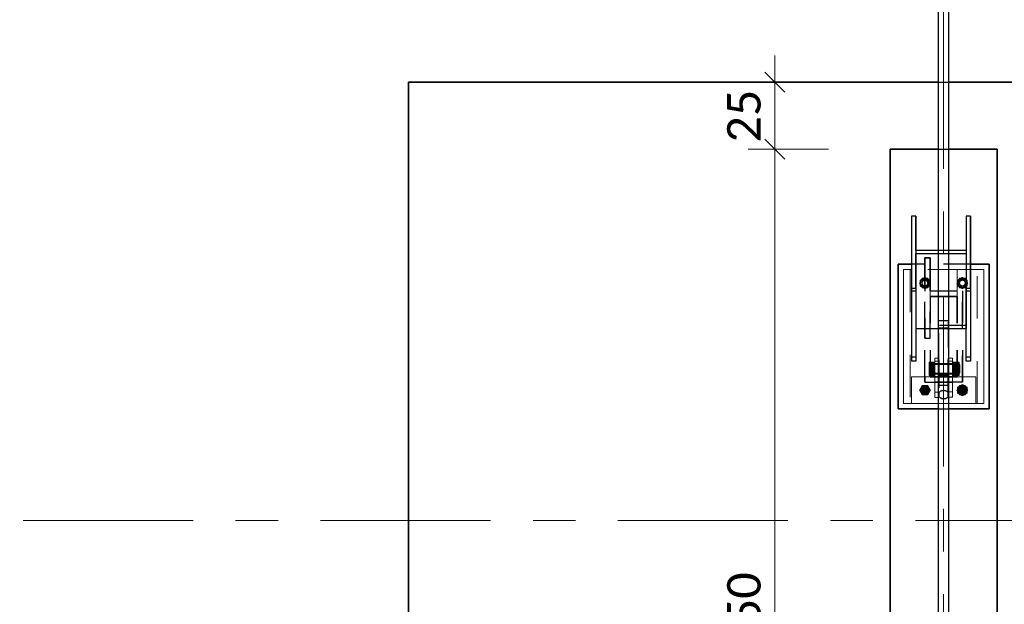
# Model space of a CAD drawing. Header units: metres. Extents: x -3 to 135, y -4 to 27.
# Tile 13 of 81: x 15.11 to 18.79, y 6.45 to 8.63. Entities that reach past the tile are written whole.
import ezdxf

# ---------------------------------------------------------------- set-up
doc = ezdxf.new("R2010")
doc.units = ezdxf.units.M
for name, pattern in [('Rasterlinie', [1.1112499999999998, 0.6349999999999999, -0.15875, 0.15875, -0.15875]), ('Strich', [0.3175, 0.15875, -0.15875]), ('Verdeckt', [0.15, 0.09999999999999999, -0.05])]:
    doc.linetypes.add(name, pattern=pattern)
for name, color, linetype, lineweight in [('_Verdeckte Linien_', 7, 'Strich', 18), ('A-ANNO-DIMS', 211, 'Continuous', 9), ('A-ANNO-DIMS-50', 211, 'Continuous', 9), ('S-BEAM', 12, 'Continuous', 35), ('S-BEAM-HDLN', 1, 'Verdeckt', 25), ('S-COLS', 52, 'Continuous', 18), ('S-COLS-HDLN', 52, 'Verdeckt', 25), ('S-FNDN', 32, 'Continuous', 35), ('S-FNDN-HDLN', 4, 'Verdeckt', 25), ('S-GRID', 1, 'Continuous', 9), ('Tragwerksverbindungen', 7, 'Continuous', 18)]:
    doc.layers.add(name, color=color, linetype=linetype, lineweight=lineweight)
doc.styles.add('Calibri_1', font='calibri.ttf', dxfattribs={"height": 0.125})
doc.dimstyles.new('DIM25', dxfattribs={"dimscale": 0.3048, "dimtxt": 0.1471685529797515, "dimasz": 0.2460629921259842, "dimexe": 0.3280839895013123, "dimexo": 0.0625, "dimgap": 0.01640419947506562, "dimtad": 1, "dimrnd": 0.001, "dimzin": 0, "dimdsep": 46, "dimtxsty": 'Calibri_1', "dimblk1": 'OBLIQUE', "dimblk2": 'OBLIQUE', "dimsah": 1, "dimcen": 0.09, "dimdle": 0.3280839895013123, "dimadec": 0, "dimazin": 0, "dimtfac": 1, "dimtdec": 4, "dimtix": 1, "dimtmove": 0, "dimatfit": 3, "dimfxl": 0.6561679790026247, "dimfxlon": 1, "dimtvp": 1, "dimtolj": 1, "dimtzin": 0, "dimlwd": 18, "dimlwe": 18, "dimarcsym": 2})
doc.dimstyles.new('DIM25_1', dxfattribs={"dimscale": 0.3048, "dimtxt": 0.1471685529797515, "dimasz": 0.2460629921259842, "dimexe": 0.3280839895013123, "dimexo": 0.0625, "dimgap": 0.01640419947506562, "dimtad": 1, "dimdec": 1, "dimlfac": 100, "dimrnd": 0.1, "dimdsep": 46, "dimtxsty": 'Calibri_1', "dimblk1": 'OBLIQUE', "dimblk2": 'OBLIQUE', "dimsah": 1, "dimcen": 0.09, "dimdle": 0.3280839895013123, "dimadec": 0, "dimazin": 0, "dimtfac": 1, "dimtdec": 4, "dimtix": 1, "dimtmove": 0, "dimatfit": 3, "dimfxl": 0.6561679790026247, "dimfxlon": 1, "dimtvp": 1, "dimtolj": 1, "dimtzin": 0, "dimlwd": 18, "dimlwe": 18, "dimarcsym": 2})

# ---------------------------------------------------------------- blocks, each defined once
blk = doc.blocks.new('SP-TV-Schraube_Mutter_001 - M24-V24-Fundamente Draufsicht')
at = {"layer": 'Tragwerksverbindungen', "linetype": 'Strich'}
blk.add_hatch(color=142, dxfattribs=at).paths.add_polyline_path([(2.483133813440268, 7.231604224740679), (2.503918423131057, 7.231604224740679), (2.514310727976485, 7.249604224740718), (2.503918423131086, 7.26760422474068), (2.483133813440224, 7.26760422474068), (2.472741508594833, 7.249604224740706)])
at = {"layer": '_Verdeckte Linien_'}
for radius, start, end in [(0.01200000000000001, 90, 269.9999999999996), (0.01199999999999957, 269.9999999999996, 90)]:
    blk.add_arc((2.493526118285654, 7.249604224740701), radius, start, end, dxfattribs=at)
at = {"layer": 'Tragwerksverbindungen'}
for p, q in [((2.48313381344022, 7.26760422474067), (2.472741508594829, 7.249604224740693)), ((2.472741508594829, 7.249604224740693), (2.483133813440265, 7.23160422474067)), ((2.503918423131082, 7.26760422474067), (2.48313381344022, 7.26760422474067)), ((2.514310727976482, 7.249604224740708), (2.503918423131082, 7.26760422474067)), ((2.503918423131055, 7.23160422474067), (2.514310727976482, 7.249604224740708)), ((2.483133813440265, 7.23160422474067), (2.503918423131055, 7.23160422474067))]:
    blk.add_line(p, q, dxfattribs=at)
blk = doc.blocks.new('SP-TV-Schraube_Mutter_001 - M24-V11-Fundamente Draufsicht')
at = {"layer": '_Verdeckte Linien_'}
for p, q in [((2.483133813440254, 19.66760422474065), (2.472741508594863, 19.64960422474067)), ((2.472741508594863, 19.64960422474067), (2.483133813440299, 19.63160422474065)), ((2.503918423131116, 19.66760422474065), (2.483133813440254, 19.66760422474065)), ((2.514310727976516, 19.64960422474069), (2.503918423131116, 19.66760422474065)), ((2.503918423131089, 19.63160422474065), (2.514310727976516, 19.64960422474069)), ((2.483133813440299, 19.63160422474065), (2.503918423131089, 19.63160422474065))]:
    blk.add_line(p, q, dxfattribs=at)
for start, end in [(90, 269.9999999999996), (269.9999999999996, 90)]:
    blk.add_arc((2.493526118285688, 19.64960422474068), 0.01200000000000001, start, end, dxfattribs=at)
blk = doc.blocks.new('SP-TV-Mutter_001 - M24-1093895-Fundamente Draufsicht')
at = {"layer": '_Verdeckte Linien_'}
for centre, radius, start, end in [((0, 0), 0.01620000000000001, 359.9999999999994, 179.9999999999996), ((0, 0), 0.01620000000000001, 180.0000000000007, 359.9999999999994), ((0, 0), 0.01199999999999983, 2.289999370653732e-13, 180), ((0, 0), 0.01199999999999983, 180.0000000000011, 2.035554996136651e-13), ((-2.957745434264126e-20, 0), 0.01037600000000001, 6.679164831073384e-13, 179.9999999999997), ((-2.957745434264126e-20, 0), 0.01037600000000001, 179.9999999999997, 359.9999999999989)]:
    blk.add_arc(centre, radius, start, end, dxfattribs=at)
for points in [[(-0.02078460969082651, 8.036904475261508e-17), (-0.01902888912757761, 0.00304099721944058), (-0.01554111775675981, 0.009081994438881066), (-0.01210068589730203, 0.01504099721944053), (-0.01039230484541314, 0.018)], [(-0.01039230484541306, -0.01800000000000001), (-0.01210068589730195, -0.01504099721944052), (-0.01554111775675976, -0.009081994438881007), (-0.01902888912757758, -0.003040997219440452), (-0.0207846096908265, 8.411431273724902e-17)], [(-0.01039230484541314, 0.018), (-0.006975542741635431, 0.018), (-9.467902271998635e-05, 0.018), (0.00688086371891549, 0.018), (0.01039230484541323, 0.018)], [(0.01039230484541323, 0.018), (0.01210068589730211, 0.01504099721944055), (0.01554111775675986, 0.009081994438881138), (0.01902888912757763, 0.003040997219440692), (0.02078460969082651, 2.247160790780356e-16)], [(0.02078460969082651, 2.263023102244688e-16), (0.0190762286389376, -0.002959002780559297), (0.01563579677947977, -0.00891800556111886), (0.01214802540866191, -0.01495900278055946), (0.01039230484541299, -0.01800000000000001)], [(0.01039230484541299, -0.01800000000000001), (0.006975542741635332, -0.01800000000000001), (9.467902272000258e-05, -0.01800000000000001), (-0.006880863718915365, -0.01800000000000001), (-0.01039230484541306, -0.01800000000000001)]]:
    blk.add_open_spline(points, degree=3, dxfattribs=at)
blk = doc.blocks.new('Rundstahl Träger - RB 36-V14-Fundamente Draufsicht')
at = {"layer": 'S-BEAM', "lineweight": 25}
for p, q in [((2.543526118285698, 21.8057504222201), (2.543526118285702, 17.60123693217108)), ((2.583526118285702, 17.60123693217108), (2.583526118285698, 21.8057504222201))]:
    blk.add_line(p, q, dxfattribs=at)
for major_axis, ratio, start_param, end_param in [((0.02000000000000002, 0), 0.6494464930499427, 0, 3.141592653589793), ((0.02000000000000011, 0), 0.6494464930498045, 3.156084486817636, 6.26869347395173)]:
    blk.add_ellipse((2.563526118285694, 21.80575042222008), major_axis=major_axis, ratio=ratio, start_param=start_param, end_param=end_param, dxfattribs=at)
at = {"layer": 'S-BEAM-HDLN'}
for major_axis, ratio, start_param, end_param in [((-0.02000000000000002, 4.986045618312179e-16), 0.6494464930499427, 3.135269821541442e-13, 3.141592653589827), ((0.02000000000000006, 0), 0.6494464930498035, 0.01449183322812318, 3.127100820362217)]:
    blk.add_ellipse((2.563526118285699, 17.60123693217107), major_axis=major_axis, ratio=ratio, start_param=start_param, end_param=end_param, dxfattribs=at)
blk = doc.blocks.new('Rundstahl Träger - RB 36-V15-Fundamente Draufsicht')
at = {"layer": 'S-BEAM', "lineweight": 25}
for p, q in [((2.543526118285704, 19.23292108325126), (2.543526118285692, 15.61392529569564)), ((2.583526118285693, 15.61392529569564), (2.583526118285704, 19.23292108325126))]:
    blk.add_line(p, q, dxfattribs=at)
for major_axis, ratio, start_param, end_param in [((0.02000000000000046, 0), 0.7505517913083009, 3.141592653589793, 6.283185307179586), ((0.01999999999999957, 0), 0.7505517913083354, 0.01259374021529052, 3.12899891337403)]:
    blk.add_ellipse((2.563526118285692, 15.61392529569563), major_axis=major_axis, ratio=ratio, start_param=start_param, end_param=end_param, dxfattribs=at)
at = {"layer": 'S-BEAM-HDLN'}
for major_axis, ratio, start_param, end_param in [((0.02000000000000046, 0), 0.7505517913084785, 0, 3.141592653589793), ((0.01999999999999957, 0), 0.7505517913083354, 3.154186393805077, 6.270591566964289)]:
    blk.add_ellipse((2.563526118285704, 19.23292108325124), major_axis=major_axis, ratio=ratio, start_param=start_param, end_param=end_param, dxfattribs=at)
blk = doc.blocks.new('Öse41 - Öse2-1138507-Fundamente Draufsicht')
at = {"layer": 'S-COLS'}
for p, q in [((2.543526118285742, 44.12825934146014), (2.531026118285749, 44.12825934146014)), ((2.531026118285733, 44.12825934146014), (2.531026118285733, 44.11796475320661)), ((2.531026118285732, 44.00196184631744), (2.531026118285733, 44.1179647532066)), ((2.543526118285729, 44.11796475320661), (2.531026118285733, 44.11796475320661)), ((2.531026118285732, 43.98202432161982), (2.531026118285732, 44.00196184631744)), ((2.531026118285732, 44.00196184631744), (2.543526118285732, 44.00196184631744)), ((2.543526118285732, 43.98202432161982), (2.531026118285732, 43.98202432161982))]:
    blk.add_line(p, q, dxfattribs=at)
at = {"layer": 'S-COLS-HDLN'}
for p, q in [((2.546026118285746, 44.12825934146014), (2.543575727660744, 44.12825934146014)), ((2.546026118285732, 44.11796475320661), (2.54357572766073, 44.11796475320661)), ((2.546026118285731, 44.11796475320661), (2.546026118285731, 44.12825934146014)), ((2.546026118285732, 44.1179647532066), (2.546026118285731, 44.00196184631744)), ((2.546026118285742, 44.10718075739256), (2.531026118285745, 44.10718075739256)), ((2.531026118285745, 44.07008075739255), (2.546026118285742, 44.07008075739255)), ((2.546026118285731, 44.05914974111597), (2.531026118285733, 44.05914974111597)), ((2.543575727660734, 44.00196184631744), (2.546026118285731, 44.00196184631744)), ((2.546026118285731, 44.00196184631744), (2.546026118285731, 43.98202432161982)), ((2.546026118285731, 43.98202432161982), (2.543575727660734, 43.98202432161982))]:
    blk.add_line(p, q, dxfattribs=at)
blk = doc.blocks.new('Lasche richtig22 - Lasche richtig-1138628-Fundamente Draufsicht')
at = {"layer": 'S-COLS-HDLN'}
for p, q in [((2.546026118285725, 44.12243060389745), (2.546026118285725, 44.26776297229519)), ((2.581026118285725, 44.26776297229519), (2.546026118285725, 44.26776297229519)), ((2.581026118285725, 44.26776297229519), (2.581026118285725, 44.12243060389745)), ((2.546026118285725, 44.2421859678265), (2.581026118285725, 44.2421859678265)), ((2.546026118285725, 44.12243060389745), (2.546026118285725, 44.0280075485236)), ((2.581026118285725, 44.0280075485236), (2.581026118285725, 44.12243060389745)), ((2.581026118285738, 44.10718075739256), (2.546026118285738, 44.10718075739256)), ((2.546026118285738, 44.07008075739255), (2.581026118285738, 44.07008075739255)), ((2.581026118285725, 44.06373046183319), (2.546026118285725, 44.06373046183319)), ((2.546026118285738, 44.02800754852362), (2.581026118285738, 44.02800754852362))]:
    blk.add_line(p, q, dxfattribs=at)
blk = doc.blocks.new('Öse47 - Öse2-1138642-Fundamente Draufsicht')
at = {"layer": 'S-COLS'}
for p, q in [((18.5960261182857, 7.36883244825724), (18.58405237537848, 7.36883244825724)), ((18.59602611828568, 7.358537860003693), (18.58405237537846, 7.358537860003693)), ((18.59602611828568, 7.358537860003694), (18.59602611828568, 7.368832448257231)), ((18.59602611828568, 7.358537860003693), (18.59602611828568, 7.24302082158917)), ((18.58405237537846, 7.24302082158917), (18.59602611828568, 7.24302082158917)), ((18.59602611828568, 7.222919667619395), (18.58405237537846, 7.222919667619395)), ((18.59602611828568, 7.24302082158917), (18.59602611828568, 7.222919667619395))]:
    blk.add_line(p, q, dxfattribs=at)
at = {"layer": 'S-COLS-HDLN'}
for p, q in [((18.58400276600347, 7.36883244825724), (18.5810261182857, 7.36883244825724)), ((18.58102611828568, 7.368832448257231), (18.58102611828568, 7.358537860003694)), ((18.58102611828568, 7.24302082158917), (18.58102611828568, 7.358537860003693)), ((18.58400276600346, 7.358537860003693), (18.58102611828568, 7.358537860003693)), ((18.5960261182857, 7.347753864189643), (18.5810261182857, 7.347753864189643)), ((18.5810261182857, 7.310653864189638), (18.5960261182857, 7.310653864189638)), ((18.59602611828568, 7.299722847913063), (18.58102611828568, 7.299722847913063)), ((18.58102611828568, 7.222919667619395), (18.58102611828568, 7.24302082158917)), ((18.58102611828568, 7.24302082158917), (18.58400276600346, 7.24302082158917)), ((18.58400276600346, 7.222919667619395), (18.58102611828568, 7.222919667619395))]:
    blk.add_line(p, q, dxfattribs=at)
blk = doc.blocks.new('SP-TV-AP-Rechteck_002 - AP-Rechteck-V10-Fundamente Draufsicht')
at = {"layer": '_Verdeckte Linien_'}
for p, q in [((0.01995039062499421, 0.25), (-0.02047664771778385, 0.25)), ((-0.09995039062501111, -0.25), (0.1199503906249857, -0.25))]:
    blk.add_line(p, q, dxfattribs=at)
at = {"layer": 'Tragwerksverbindungen'}
for p, q in [((-0.0205262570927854, 0.25), (-0.15, 0.25)), ((-0.15, 0.25), (-0.15, -0.25)), ((0.15, 0.25), (0.01999999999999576, 0.25)), ((0.15, -0.25), (0.15, 0.25)), ((-0.15, -0.25), (-0.1000000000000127, -0.25)), ((0.1199999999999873, -0.25), (0.15, -0.25))]:
    blk.add_line(p, q, dxfattribs=at)
blk = doc.blocks.new('SP-TV-Schraube_Mutter_001 - M33-V17-Fundamente Draufsicht')
at = {"layer": 'Tragwerksverbindungen', "linetype": 'Strich'}
for points in [[(-0.02499999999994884, 7.363496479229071e-14), (1.082867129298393e-14, 7.363496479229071e-14), (1.082867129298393e-14, 0.02100000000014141), (-0.024999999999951, 0.02100000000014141)], [(1.082867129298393e-14, 7.363496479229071e-14), (0.02500000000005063, 7.363496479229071e-14), (0.02500000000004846, 0.02100000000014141), (1.082867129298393e-14, 0.02100000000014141)], [(-0.024999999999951, -0.09099999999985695), (1.082867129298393e-14, -0.09099999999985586), (1.082867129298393e-14, -0.06499999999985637), (-0.02499999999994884, -0.06499999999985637), (-0.024999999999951, -0.08510774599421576)], [(1.082867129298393e-14, -0.08510774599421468), (1.082867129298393e-14, -0.09099999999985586), (0.02500000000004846, -0.09099999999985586), (0.02500000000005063, -0.06499999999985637), (1.082867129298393e-14, -0.06499999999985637)], [(-0.01593777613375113, -0.09099999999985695), (-0.01593777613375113, -0.09315620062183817), (0.01593777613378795, -0.09315620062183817), (0.01593777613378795, -0.09099999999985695), (-0.01428941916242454, -0.09099999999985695)]]:
    blk.add_hatch(color=142, dxfattribs=at).paths.add_polyline_path(points)
at = {"layer": '_Verdeckte Linien_'}
for p, q in [((-0.01649999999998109, 7.255209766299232e-14), (-0.01649999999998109, -0.06499999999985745)), ((0.01650000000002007, -0.06499999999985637), (0.01650000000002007, 7.363496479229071e-14))]:
    blk.add_line(p, q, dxfattribs=at)
at = {"layer": 'Tragwerksverbindungen'}
for p, q in [((-0.02499999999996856, 0.02100000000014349), (-7.825406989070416e-15, 0.0210000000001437)), ((-0.02499999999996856, 0.02100000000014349), (-0.02499999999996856, 7.606718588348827e-14)), ((-7.825406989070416e-15, 7.626509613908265e-14), (-0.02499999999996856, 7.606550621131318e-14)), ((-7.825406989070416e-15, 0.0210000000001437), (0.02500000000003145, 0.02100000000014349)), ((-7.825406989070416e-15, 0.0210000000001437), (-7.825406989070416e-15, 7.626599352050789e-14)), ((0.02500000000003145, 7.606550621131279e-14), (-7.825406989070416e-15, 7.626509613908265e-14)), ((0.02500000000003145, 0.02100000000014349), (0.02500000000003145, 7.606718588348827e-14)), ((-0.02499999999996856, -0.06499999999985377), (-7.199374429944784e-15, -0.06499999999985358)), ((-0.02499999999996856, -0.06499999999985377), (-0.02499999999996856, -0.09099999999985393)), ((-7.199374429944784e-15, -0.06499999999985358), (0.02500000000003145, -0.06499999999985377)), ((-7.199374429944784e-15, -0.06499999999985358), (-7.199374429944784e-15, -0.09099999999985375)), ((0.02500000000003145, -0.06499999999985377), (0.02500000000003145, -0.09099999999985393)), ((-7.199374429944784e-15, -0.09099999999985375), (-0.02499999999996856, -0.09099999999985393)), ((-0.01649999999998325, -0.09099999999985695), (-0.01649999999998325, -0.09315620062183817)), ((-0.0165, -0.09315620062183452), (0.0165, -0.09315620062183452)), ((0.02500000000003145, -0.09099999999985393), (-7.199374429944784e-15, -0.09099999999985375)), ((0.01650000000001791, -0.09315620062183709), (0.01650000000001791, -0.09099999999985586))]:
    blk.add_line(p, q, dxfattribs=at)
blk = doc.blocks.new('SP-TV-Schraube_Mutter_001 - M24-V22-Fundamente Draufsicht')
at = {"layer": '_Verdeckte Linien_'}
for p, q in [((2.623133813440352, 19.66760422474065), (2.612741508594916, 19.64960422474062)), ((2.612741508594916, 19.64960422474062), (2.623133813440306, 19.63160422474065)), ((2.643918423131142, 19.66760422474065), (2.623133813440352, 19.66760422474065)), ((2.654310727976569, 19.64960422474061), (2.643918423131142, 19.66760422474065)), ((2.643918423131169, 19.63160422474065), (2.654310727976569, 19.64960422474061)), ((2.623133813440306, 19.63160422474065), (2.643918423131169, 19.63160422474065))]:
    blk.add_line(p, q, dxfattribs=at)
for radius, start, end in [(0.01200000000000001, 90, 269.9999999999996), (0.01199999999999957, 269.9999999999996, 90)]:
    blk.add_arc((2.633526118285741, 19.64960422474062), radius, start, end, dxfattribs=at)
blk = doc.blocks.new('SP-TV-Schraube_Mutter_001 - M24-V23-Fundamente Draufsicht')
at = {"layer": 'Tragwerksverbindungen', "linetype": 'Strich'}
blk.add_hatch(color=142, dxfattribs=at).paths.add_polyline_path([(2.643918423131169, 19.23160422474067), (2.654310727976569, 19.24960422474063), (2.643918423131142, 19.26760422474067), (2.623133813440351, 19.26760422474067), (2.612741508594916, 19.24960422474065), (2.623133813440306, 19.23160422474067)])
at = {"layer": '_Verdeckte Linien_'}
for start, end in [(90, 269.9999999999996), (269.9999999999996, 90)]:
    blk.add_arc((2.633526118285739, 19.24960422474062), 0.01200000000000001, start, end, dxfattribs=at)
at = {"layer": 'Tragwerksverbindungen'}
for p, q in [((2.62313381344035, 19.26760422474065), (2.612741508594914, 19.24960422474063)), ((2.612741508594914, 19.24960422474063), (2.623133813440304, 19.23160422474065)), ((2.64391842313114, 19.26760422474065), (2.62313381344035, 19.26760422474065)), ((2.654310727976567, 19.24960422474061), (2.64391842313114, 19.26760422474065)), ((2.643918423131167, 19.23160422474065), (2.654310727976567, 19.24960422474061)), ((2.623133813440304, 19.23160422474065), (2.643918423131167, 19.23160422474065))]:
    blk.add_line(p, q, dxfattribs=at)
blk = doc.blocks.new('SP-TV-Mutter_001 - M24-1128538-Fundamente Draufsicht')
at = {"layer": '_Verdeckte Linien_'}
for centre, radius, start, end in [((0, 0), 0.01620000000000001, 359.9999999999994, 179.9999999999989), ((0, 0), 0.01620000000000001, 180, 359.9999999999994), ((0, 0), 0.01199999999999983, 2.289999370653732e-13, 179.9999999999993), ((0, 0), 0.01199999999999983, 180.0000000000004, 2.035554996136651e-13), ((-2.957745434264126e-20, 0), 0.01037600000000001, 3.244165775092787e-13, 179.9999999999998), ((-2.957745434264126e-20, 0), 0.01037600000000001, 179.9999999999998, 359.9999999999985)]:
    blk.add_arc(centre, radius, start, end, dxfattribs=at)
for points in [[(-0.0207846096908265, -8.459899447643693e-17), (-0.01902888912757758, 0.003040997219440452), (-0.01554111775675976, 0.00908199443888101), (-0.01210068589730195, 0.01504099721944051), (-0.01039230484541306, 0.01800000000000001)], [(-0.01039230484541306, 0.01800000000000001), (-0.006880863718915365, 0.01800000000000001), (9.467902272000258e-05, 0.01800000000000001), (0.006975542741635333, 0.01800000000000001), (0.01039230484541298, 0.01800000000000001)], [(0.01039230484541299, 0.01800000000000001), (0.01214802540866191, 0.01495900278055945), (0.01563579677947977, 0.00891800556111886), (0.0190762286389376, 0.002959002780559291), (0.02078460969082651, -2.260379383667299e-16)], [(-0.01039230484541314, -0.018), (-0.01210068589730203, -0.01504099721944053), (-0.01554111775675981, -0.009081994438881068), (-0.01902888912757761, -0.003040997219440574), (-0.02078460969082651, -8.076560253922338e-17)], [(0.01039230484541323, -0.018), (0.006880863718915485, -0.018), (-9.467902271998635e-05, -0.018), (-0.006975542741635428, -0.018), (-0.01039230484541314, -0.018)], [(0.02078460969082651, -2.263023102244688e-16), (0.01902888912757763, -0.003040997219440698), (0.01554111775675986, -0.009081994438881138), (0.0121006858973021, -0.01504099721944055), (0.01039230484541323, -0.018)]]:
    blk.add_open_spline(points, degree=3, dxfattribs=at)
blk = doc.blocks.new('SP-TV-AP-Rechteck_002 - AP-Rechteck-1128539-Fundamente Draufsicht')
at = {"layer": '_Verdeckte Linien_'}
for p, q in [((0.05, 0.05), (-0.05, 0.05)), ((-0.05, 0.05), (-0.05, -0.05)), ((0.05, -0.05), (0.05, 0.05)), ((-0.05, -0.05), (0.05, -0.05))]:
    blk.add_line(p, q, dxfattribs=at)
blk = doc.blocks.new('SP-TV-AP-Rechteck_002 - AP-Rechteck-1128540-Fundamente Draufsicht')
at = {"layer": '_Verdeckte Linien_'}
for p, q in [((0.125, 0.25), (-0.125, 0.25)), ((-0.125, 0.25), (-0.125, -0.25)), ((0.125, -0.25), (0.125, 0.25)), ((-0.125, -0.25), (0.125, -0.25))]:
    blk.add_line(p, q, dxfattribs=at)
blk = doc.blocks.new('DIMBLOCK109-Fundamente Draufsicht')
at = {"layer": 'A-ANNO-DIMS-50', "lineweight": 35}
for p, q in [((17.9329028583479, 8.149305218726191), (17.8954028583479, 8.186805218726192)), ((17.9329028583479, 8.149305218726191), (17.9704028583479, 8.111805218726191)), ((17.93290285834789, 4.649305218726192), (17.89540285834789, 4.686805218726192)), ((17.93290285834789, 4.649305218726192), (17.97040285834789, 4.611805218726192))]:
    blk.add_line(p, q, dxfattribs=at)
at = {"layer": 'A-ANNO-DIMS-50', "lineweight": 18}
for p, q in [((17.9329028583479, 8.149305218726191), (17.8329028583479, 8.149305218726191)), ((17.93290285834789, 4.649305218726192), (17.9329028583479, 8.149305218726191)), ((17.9329028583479, 8.149305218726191), (18.1329028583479, 8.149305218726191)), ((17.93290285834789, 4.649305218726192), (17.83290285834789, 4.649305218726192)), ((17.93290285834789, 4.649305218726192), (18.13290285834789, 4.649305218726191))]:
    blk.add_line(p, q, dxfattribs=at)
at = {"layer": 'A-ANNO-DIMS-50', "color": 0, "lineweight": 18, "insert": (17.75465087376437, 6.224183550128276), "char_height": 0.125, "width": 0.4202920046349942, "attachment_point": 1, "rotation": 90, "line_spacing_factor": 1.158047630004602, "style": 'Calibri_1'}
blk.add_mtext('3.50', dxfattribs=at)
blk = doc.blocks.new('_Oblique')
at = {"color": 0, "linetype": 'ByBlock', "lineweight": -2}
blk.add_line((-0.5, -0.5), (0.5, 0.5), dxfattribs=at)
blk = doc.blocks.new('DIMBLOCK110-Fundamente Draufsicht')
at = {"layer": 'A-ANNO-DIMS-50', "lineweight": 18}
for p, q in [((17.9329028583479, 8.149305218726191), (17.9329028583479, 8.49930521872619)), ((17.9329028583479, 8.399305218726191), (17.7329028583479, 8.399305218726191)), ((17.9329028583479, 8.399305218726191), (18.0329028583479, 8.399305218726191)), ((17.9329028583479, 8.149305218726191), (17.8329028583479, 8.149305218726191)), ((17.9329028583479, 8.149305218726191), (18.1329028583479, 8.149305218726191))]:
    blk.add_line(p, q, dxfattribs=at)
at = {"layer": 'A-ANNO-DIMS-50', "lineweight": 35}
for p, q in [((17.9329028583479, 8.399305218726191), (17.8954028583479, 8.43680521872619)), ((17.9329028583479, 8.399305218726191), (17.9704028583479, 8.36180521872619)), ((17.9329028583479, 8.149305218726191), (17.8954028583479, 8.186805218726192)), ((17.9329028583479, 8.149305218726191), (17.9704028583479, 8.111805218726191))]:
    blk.add_line(p, q, dxfattribs=at)
at = {"layer": 'A-ANNO-DIMS-50', "color": 0, "lineweight": 18, "insert": (17.75465087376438, 8.174235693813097), "char_height": 0.125, "width": 0.2401668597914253, "attachment_point": 1, "rotation": 90, "line_spacing_factor": 1.158047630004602, "style": 'Calibri_1'}
blk.add_mtext('25', dxfattribs=at)

msp = doc.modelspace()

# ---------------------------------------------------------------- linework, layer by layer
at = {"layer": 'S-BEAM', "lineweight": 25}
for p, q in [((18.45952611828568, 7.899482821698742), (18.44352611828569, 7.899482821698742)), ((18.44352611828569, 7.899482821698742), (18.44352611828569, 7.630912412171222)), ((18.44352611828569, 7.899482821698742), (18.44352611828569, 7.61939980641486)), ((18.45952611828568, 7.770996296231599), (18.45952611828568, 7.899482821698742)), ((18.45952611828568, 7.899482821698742), (18.45952611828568, 7.7709962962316)), ((18.66352611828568, 7.899482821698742), (18.64752611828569, 7.899482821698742)), ((18.64752611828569, 7.899482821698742), (18.64752611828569, 7.770996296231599)), ((18.64752611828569, 7.899482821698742), (18.64752611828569, 7.7709962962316)), ((18.66352611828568, 7.630912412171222), (18.66352611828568, 7.899482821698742)), ((18.66352611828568, 7.899482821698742), (18.66352611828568, 7.61939980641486)), ((18.54352611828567, 7.770996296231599), (18.45952611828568, 7.770996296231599)), ((18.64752611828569, 7.770996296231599), (18.58352611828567, 7.770996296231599)), ((18.45952611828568, 7.630912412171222), (18.45952611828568, 7.759398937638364)), ((18.45952611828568, 7.759398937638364), (18.54352611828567, 7.759398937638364)), ((18.45952611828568, 7.759398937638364), (18.45952611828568, 7.479315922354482)), ((18.58352611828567, 7.759398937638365), (18.64752611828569, 7.759398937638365)), ((18.64752611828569, 7.759398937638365), (18.64752611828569, 7.630912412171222)), ((18.64752611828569, 7.759398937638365), (18.64752611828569, 7.479315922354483)), ((18.44352611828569, 7.630912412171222), (18.45952611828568, 7.630912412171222)), ((18.44352611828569, 7.630912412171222), (18.44352611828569, 7.358383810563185)), ((18.45952611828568, 7.630912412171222), (18.45952611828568, 7.358383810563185)), ((18.64752611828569, 7.630912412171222), (18.66352611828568, 7.630912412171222)), ((18.64752611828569, 7.358383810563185), (18.64752611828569, 7.630912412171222)), ((18.66352611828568, 7.630912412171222), (18.66352611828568, 7.358383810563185)), ((18.45952611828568, 7.479315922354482), (18.54352611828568, 7.479315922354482)), ((18.58352611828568, 7.479315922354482), (18.64752611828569, 7.479315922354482)), ((18.45952611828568, 7.358383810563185), (18.44352611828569, 7.358383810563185)), ((18.66352611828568, 7.358383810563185), (18.64752611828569, 7.358383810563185))]:
    msp.add_line(p, q, dxfattribs=at)
at = {"layer": 'S-BEAM-HDLN'}
for p, q in [((18.45952611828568, 7.770996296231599), (18.45952611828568, 7.759427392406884)), ((18.45952611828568, 7.7709466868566), (18.45952611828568, 7.759448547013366)), ((18.58347650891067, 7.770996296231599), (18.54357572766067, 7.770996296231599)), ((18.64752611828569, 7.770996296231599), (18.64752611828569, 7.759427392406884)), ((18.64752611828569, 7.7709466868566), (18.64752611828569, 7.759427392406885)), ((18.54357572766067, 7.759398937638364), (18.58347650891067, 7.759398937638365)), ((18.45952611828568, 7.61939980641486), (18.44352611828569, 7.61939980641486)), ((18.66352611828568, 7.61939980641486), (18.64752611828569, 7.61939980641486)), ((18.64752611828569, 7.490913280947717), (18.45952611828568, 7.490913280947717)), ((18.54357572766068, 7.479315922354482), (18.58347650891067, 7.479315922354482)), ((18.44352611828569, 7.37379184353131), (18.45952611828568, 7.37379184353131)), ((18.64752611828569, 7.373791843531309), (18.66352611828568, 7.373791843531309))]:
    msp.add_line(p, q, dxfattribs=at)
at = {"layer": 'S-FNDN'}
for p, q in [((16.56352611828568, 8.399305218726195), (18.54352611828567, 8.399305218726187)), ((16.56352611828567, 4.399305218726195), (16.56352611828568, 8.399305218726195)), ((18.58352611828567, 8.399305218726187), (20.56352611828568, 8.399305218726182)), ((18.36352611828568, 8.14930521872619), (18.54352611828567, 8.14930521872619)), ((18.36352611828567, 4.64930521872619), (18.36352611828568, 8.14930521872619)), ((18.58352611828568, 8.14930521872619), (18.76352611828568, 8.14930521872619)), ((18.76352611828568, 8.14930521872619), (18.76352611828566, 4.649305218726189)), ((18.39352611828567, 7.719604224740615), (18.39352611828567, 7.179604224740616)), ((18.44352611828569, 7.719604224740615), (18.39352611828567, 7.719604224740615)), ((18.73352611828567, 7.719604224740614), (18.66352611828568, 7.719604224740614)), ((18.73352611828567, 7.179604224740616), (18.73352611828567, 7.719604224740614)), ((18.39352611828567, 7.179604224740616), (18.54352611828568, 7.179604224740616)), ((18.58405237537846, 7.179604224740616), (18.73352611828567, 7.179604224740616))]:
    msp.add_line(p, q, dxfattribs=at)
at = {"layer": 'S-FNDN-HDLN'}
for p, q in [((18.54357572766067, 8.399305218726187), (18.58347650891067, 8.399305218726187)), ((18.54357572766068, 8.14930521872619), (18.58347650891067, 8.14930521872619)), ((18.51352611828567, 7.743676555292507), (18.49352611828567, 7.743676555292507)), ((18.49352611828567, 7.743676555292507), (18.49352611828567, 7.719604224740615)), ((18.49352611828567, 7.719604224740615), (18.49352611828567, 7.743676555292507)), ((18.49352611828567, 7.743676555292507), (18.51352611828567, 7.743676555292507)), ((18.51352611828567, 7.719604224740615), (18.51352611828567, 7.743676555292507)), ((18.51352611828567, 7.743676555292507), (18.51352611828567, 7.719604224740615)), ((18.49352611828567, 7.719604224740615), (18.44357572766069, 7.719604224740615)), ((18.49352611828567, 7.279604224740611), (18.49352611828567, 7.719604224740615)), ((18.49352611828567, 7.719604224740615), (18.49352611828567, 7.443726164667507)), ((18.49352611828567, 7.443676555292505), (18.49352611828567, 7.719554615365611)), ((18.51352611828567, 7.719604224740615), (18.51352611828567, 7.620362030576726)), ((18.51352611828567, 7.620362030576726), (18.51352611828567, 7.719604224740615)), ((18.66347650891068, 7.719604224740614), (18.51352611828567, 7.719604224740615)), ((18.51352611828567, 7.71955461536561), (18.51352611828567, 7.620362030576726)), ((18.51352611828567, 7.620362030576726), (18.63352611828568, 7.620362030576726)), ((18.51352611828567, 7.620362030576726), (18.63352611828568, 7.620362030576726)), ((18.63352611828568, 7.620362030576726), (18.63352611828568, 7.619604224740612)), ((18.63352611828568, 7.620362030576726), (18.63352611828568, 7.619604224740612)), ((18.63352611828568, 7.619604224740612), (18.63352611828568, 7.599604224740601)), ((18.63352611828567, 7.279604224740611), (18.63352611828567, 7.619604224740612)), ((18.63352611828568, 7.619554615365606), (18.63352611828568, 7.599604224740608)), ((18.51352611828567, 7.443676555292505), (18.51352611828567, 7.599604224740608)), ((18.51352611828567, 7.599604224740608), (18.61352611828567, 7.599604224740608)), ((18.61352611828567, 7.599604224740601), (18.51352611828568, 7.599604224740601)), ((18.51352611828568, 7.599604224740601), (18.51352611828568, 7.2996042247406)), ((18.61352611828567, 7.2996042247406), (18.61352611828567, 7.599604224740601)), ((18.61352611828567, 7.599604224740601), (18.61352611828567, 7.2996042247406)), ((18.63352611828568, 7.599604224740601), (18.63352611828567, 7.299604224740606)), ((18.63352611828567, 7.599604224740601), (18.63352611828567, 7.2996042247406)), ((18.49352611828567, 7.443676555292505), (18.51352611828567, 7.443676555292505)), ((18.49352611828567, 7.299604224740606), (18.49352611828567, 7.443676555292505)), ((18.49352611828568, 7.279604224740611), (18.49352611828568, 7.299604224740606)), ((18.61352611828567, 7.299604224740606), (18.49352611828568, 7.299604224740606)), ((18.49352611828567, 7.299554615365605), (18.49352611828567, 7.279604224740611)), ((18.51352611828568, 7.2996042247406), (18.61352611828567, 7.2996042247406)), ((18.63352611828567, 7.299604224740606), (18.63352611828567, 7.279604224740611)), ((18.63352611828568, 7.299604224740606), (18.63352611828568, 7.279604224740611)), ((18.49352611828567, 7.279305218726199), (18.49352611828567, 7.279604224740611)), ((18.49352611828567, 7.279604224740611), (18.63352611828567, 7.279604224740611)), ((18.63352611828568, 7.279604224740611), (18.49352611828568, 7.279604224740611)), ((18.63352611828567, 7.279305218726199), (18.49352611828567, 7.279305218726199)), ((18.63352611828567, 7.279604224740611), (18.63352611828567, 7.279305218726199)), ((18.54357572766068, 7.179604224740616), (18.58400276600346, 7.179604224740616))]:
    msp.add_line(p, q, dxfattribs=at)
at = {"layer": 'S-GRID', "linetype": 'Rasterlinie'}
for p, q in [((18.5635261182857, 25.3796477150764), (18.56352611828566, -0.0229329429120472)), ((-2.655727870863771, 6.763547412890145), (47.21519007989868, 6.763547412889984))]:
    msp.add_line(p, q, dxfattribs=at)

# ---------------------------------------------------------------- block references
at = {"layer": '_Verdeckte Linien_'}
for name, p, rotation in [('SP-TV-AP-Rechteck_002 - AP-Rechteck-V10-Fundamente Draufsicht', (18.56352611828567, 7.449604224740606), 180), ('SP-TV-AP-Rechteck_002 - AP-Rechteck-1128540-Fundamente Draufsicht', (18.56352611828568, 7.449604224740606), 180), ('SP-TV-AP-Rechteck_002 - AP-Rechteck-1128539-Fundamente Draufsicht', (18.56352611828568, 7.649604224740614), 180), ('SP-TV-Mutter_001 - M24-1093895-Fundamente Draufsicht', (18.49352611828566, 7.64960422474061), 270.0000000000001), ('SP-TV-Mutter_001 - M24-1093895-Fundamente Draufsicht', (18.49352611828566, 7.649604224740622), 270.0000000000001), ('SP-TV-Mutter_001 - M24-1128538-Fundamente Draufsicht', (18.63352611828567, 7.64960422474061), 89.99999999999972), ('SP-TV-Mutter_001 - M24-1128538-Fundamente Draufsicht', (18.63352611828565, 7.649604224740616), 89.99999999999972), ('SP-TV-Schraube_Mutter_001 - M33-V17-Fundamente Draufsicht', (18.53102611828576, 7.329095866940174), 89.99999999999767), ('SP-TV-AP-Rechteck_002 - AP-Rechteck-1128539-Fundamente Draufsicht', (18.49352611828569, 7.249604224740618), 180), ('SP-TV-AP-Rechteck_002 - AP-Rechteck-1128539-Fundamente Draufsicht', (18.63352611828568, 7.249604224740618), 180), ('SP-TV-Mutter_001 - M24-1128538-Fundamente Draufsicht', (18.63352611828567, 7.249604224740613), 89.99999999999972), ('SP-TV-Mutter_001 - M24-1128538-Fundamente Draufsicht', (18.63352611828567, 7.249604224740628), 89.99999999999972)]:
    msp.add_blockref(name, p, dxfattribs=dict(at, rotation=rotation))
for name, p in [('SP-TV-Schraube_Mutter_001 - M24-V11-Fundamente Draufsicht', (15.99999999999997, -12.00000000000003)), ('SP-TV-Schraube_Mutter_001 - M24-V22-Fundamente Draufsicht', (15.99999999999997, -12.00000000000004)), ('SP-TV-Schraube_Mutter_001 - M24-V24-Fundamente Draufsicht', (16, 0)), ('SP-TV-Schraube_Mutter_001 - M24-V23-Fundamente Draufsicht', (15.99999999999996, -12.00000000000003))]:
    msp.add_blockref(name, p, dxfattribs=at)
at = {"layer": 'S-BEAM-HDLN'}
for name, p in [('Rundstahl Träger - RB 36-V14-Fundamente Draufsicht', (15.99999999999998, -12.00000000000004)), ('Rundstahl Träger - RB 36-V15-Fundamente Draufsicht', (15.99999999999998, -12.00000000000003))]:
    msp.add_blockref(name, p, dxfattribs=at)
at = {"layer": 'S-COLS-HDLN'}
for name, p in [('Lasche richtig22 - Lasche richtig-1138628-Fundamente Draufsicht', (15.99999999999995, -36.75942689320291)), ('Öse41 - Öse2-1138507-Fundamente Draufsicht', (15.99999999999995, -36.75942689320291)), ('Öse47 - Öse2-1138642-Fundamente Draufsicht', (0, 0))]:
    msp.add_blockref(name, p, dxfattribs=at)

# ---------------------------------------------------------------- dimensions: what is measured, and where the dimension line sits
at = {"layer": 'A-ANNO-DIMS', "lineweight": 18}
for base, p1, p2, dimstyle, override, picture, middle in [((17.93290285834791, 8.399305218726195), (18.1329028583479, 8.149305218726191), (17.7329028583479, 8.399305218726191), 'DIM25_1', {"dimpost": '<>', "dimfxl": 0.471699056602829}, 'DIMBLOCK110-Fundamente Draufsicht', (17.86386439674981, 8.274305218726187)), ((17.93290285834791, 8.149305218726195), (18.13290285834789, 4.649305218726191), (18.1329028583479, 8.149305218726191), 'DIM25', {"dimpost": '<>', "dimfxl": 3.5}, 'DIMBLOCK109-Fundamente Draufsicht', (17.86386439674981, 6.399305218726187))]:
    dim = msp.add_linear_dim(base=base, p1=p1, p2=p2, angle=89.99999999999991, dimstyle=dimstyle, override=override, dxfattribs=at)
    dim.commit()
    dim.dimension.update_dxf_attribs({"geometry": picture, "text_midpoint": middle})

doc.saveas('drawing.dxf')
